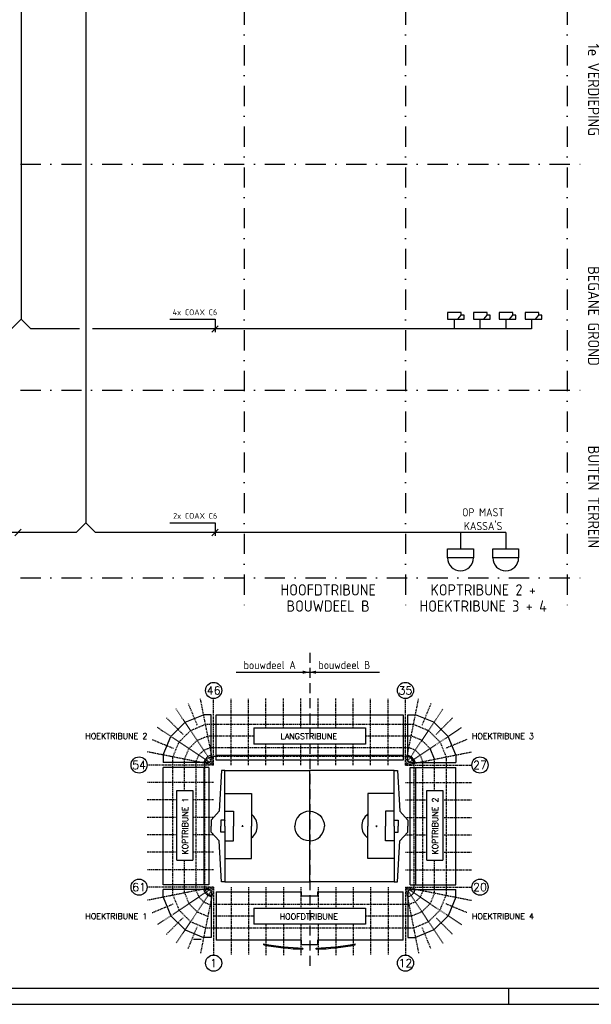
# Model space of a CAD drawing. Extents: x 0 to 841, y 0 to 594.
# Tile 2 of 6: x 478 to 656, y 0 to 305. Entities that reach past the tile are written whole.
import ezdxf
from ezdxf.enums import TextEntityAlignment as Align

# ---------------------------------------------------------------- set-up
doc = ezdxf.new("R2010")
doc.units = 0
doc.header["$LTSCALE"] = 25
doc.header["$MEASUREMENT"] = 0
for name, pattern in [('DASHDOT2', [0.5, 0.25, -0.125, 0, -0.125]), ('DASHED', [3, 1.8, -1.2]), ('HIDDEN2', [0.1875, 0.125, -0.0625])]:
    doc.linetypes.add(name, pattern=pattern)
doc.layers.get('0').update_dxf_attribs({"linetype": 'CONTINUOUS'})
doc.layers.add('E--L$2A-_KADER', color=7, linetype='CONTINUOUS')
doc.layers.add('E--L6112_CEN-LSP', color=3, linetype='CONTINUOUS')
doc.styles.add('ISO', font='isocp.shx')
doc.styles.add('VAR', font='ROMANS')

# ---------------------------------------------------------------- blocks, each defined once
blk = doc.blocks.new('B0130110')
at = {"layer": 'E--L6112_CEN-LSP'}
for points in [[(0, 0), (0, -2.12), (3.18, -2.12), (4.24, -0.88), (4.24, 0), (0, 0)], [(3.18, -2.12), (5.13, -2.12), (5.13, -0.88), (4.24, -0.88)]]:
    blk.add_lwpolyline(points, dxfattribs=at)
blk = doc.blocks.new('A1')
at = {"layer": 'E--L$2A-_KADER', "color": 4}
blk.add_line((25, 5), (836, 5), dxfattribs=at)
at = {"layer": 'E--L$2A-_KADER', "color": 2}
for p, q in [((630, 0), (630, 5)), ((0, 0), (841, 0))]:
    blk.add_line(p, q, dxfattribs=at)

msp = doc.modelspace()

# ---------------------------------------------------------------- linework, layer by layer
at = {"color": 1, "linetype": 'DASHDOT2'}
for p, q in [((548, 574), (548, 121)), ((598, 574), (598, 121)), ((648, 574), (648, 121)), ((63, 260), (655, 260)), ((63, 190), (655, 190)), ((63, 132), (655, 132))]:
    msp.add_line(p, q, dxfattribs=at)
at = {"linetype": 'HIDDEN2'}
msp.add_line((568.33, 108.79), (568.33, 11.55), dxfattribs=at)
msp.add_line((545.49, 102.76), (589.88, 102.76))
at = {"color": 7, "linetype": 'DASHED', "ltscale": 0.005}
for p, q in [((538.55, 74.05), (534.46, 94.63)), ((538.55, 74.05), (538.55, 94.63)), ((543.95, 74.05), (543.95, 94.63)), ((549.35, 74.05), (549.35, 94.63)), ((554.75, 85.55), (554.75, 94.63)), ((560.15, 85.55), (560.15, 94.63)), ((565.55, 85.55), (565.55, 94.63)), ((570.95, 85.55), (570.95, 94.63)), ((576.35, 85.55), (576.35, 94.63)), ((581.75, 85.55), (581.75, 94.63)), ((587.15, 74.05), (587.15, 94.63)), ((592.55, 74.05), (592.55, 94.63)), ((597.95, 74.05), (597.95, 94.63)), ((597.95, 74.05), (602.04, 94.63)), ((538.55, 74.05), (526.89, 91.5)), ((530.67, 93.06), (533.42, 86.43)), ((597.95, 74.05), (609.61, 91.5)), ((605.83, 93.06), (603.08, 86.43)), ((524, 88.6), (529.08, 83.52)), ((612.5, 88.6), (607.42, 83.52)), ((538.55, 74.05), (521.1, 85.71)), ((531.41, 84.73), (536.04, 86.65)), ((536.04, 86.65), (600.46, 86.65)), ((597.95, 74.05), (615.4, 85.71)), ((600.46, 86.65), (605.09, 84.73)), ((527.87, 81.19), (531.41, 84.73)), ((533.45, 81.68), (536.76, 83.05)), ((536.76, 83.05), (551.03, 83.05)), ((585.53, 83.05), (599.74, 83.05)), ((603.05, 81.68), (599.74, 83.05)), ((605.09, 84.73), (608.63, 81.19)), ((519.54, 81.93), (526.17, 79.18)), ((525.95, 76.56), (527.87, 81.19)), ((533.45, 81.68), (530.92, 79.15)), ((535.49, 78.63), (537.48, 79.45)), ((537.48, 79.45), (599.02, 79.45)), ((554.75, 74.05), (554.75, 80.55)), ((560.15, 74.05), (560.15, 80.55)), ((565.55, 74.05), (565.55, 80.55)), ((570.95, 74.05), (570.95, 80.55)), ((576.35, 74.05), (576.35, 80.55)), ((581.75, 74.05), (581.75, 80.55)), ((601.01, 78.63), (599.02, 79.45)), ((603.05, 81.68), (605.58, 79.15)), ((608.63, 81.19), (610.55, 76.56)), ((616.96, 81.93), (610.33, 79.18)), ((538.55, 74.05), (517.97, 78.14)), ((525.95, 33.74), (525.95, 76.56)), ((529.55, 75.84), (530.92, 79.15)), ((533.15, 75.12), (533.97, 77.11)), ((535.49, 78.63), (533.97, 77.11)), ((536.26, 75.58), (537.02, 76.34)), ((538.01, 76.75), (598.49, 76.75)), ((597.95, 74.05), (618.53, 78.14)), ((600.24, 75.58), (599.48, 76.34)), ((601.01, 78.63), (602.53, 77.11)), ((603.35, 75.12), (602.53, 77.11)), ((610.55, 76.56), (610.55, 33.74)), ((538.55, 74.05), (517.97, 74.05)), ((529.55, 66.15), (529.55, 75.84)), ((533.15, 35.18), (533.15, 75.12)), ((535.85, 74.59), (536.26, 75.58)), ((535.85, 35.71), (535.85, 74.59)), ((597.95, 74.05), (618.53, 74.05)), ((600.65, 74.59), (600.24, 75.58)), ((600.65, 35.71), (600.65, 74.59)), ((603.35, 35.18), (603.35, 75.12)), ((606.95, 66.15), (606.95, 75.84)), ((538.55, 68.65), (517.97, 68.65)), ((597.95, 68.65), (618.53, 68.65)), ((527.13, 63.25), (517.97, 63.25)), ((538.55, 63.25), (532.13, 63.25)), ((597.95, 63.25), (604.53, 63.25)), ((609.53, 63.25), (618.53, 63.25)), ((527.13, 57.85), (517.97, 57.85)), ((538.55, 57.85), (532.13, 57.85)), ((597.95, 57.85), (604.53, 57.85)), ((609.53, 57.85), (618.53, 57.85)), ((527.13, 52.45), (517.97, 52.45)), ((538.55, 52.45), (532.13, 52.45)), ((597.95, 52.45), (604.53, 52.45)), ((609.53, 52.45), (618.53, 52.45)), ((527.13, 47.05), (517.97, 47.05)), ((538.55, 47.05), (532.13, 47.05)), ((597.95, 47.05), (604.53, 47.05)), ((609.53, 47.05), (618.53, 47.05)), ((529.55, 34.46), (529.55, 44.65)), ((606.95, 34.46), (606.95, 44.65)), ((538.55, 41.65), (517.97, 41.65)), ((597.95, 41.65), (618.53, 41.65)), ((538.55, 36.25), (517.97, 36.25)), ((538.55, 36.25), (517.97, 32.16)), ((538.55, 36.25), (521.1, 24.59)), ((525.95, 33.74), (527.87, 29.11)), ((538.55, 36.25), (526.89, 18.8)), ((529.55, 34.46), (530.92, 31.15)), ((533.15, 35.18), (533.97, 33.19)), ((538.55, 36.25), (534.46, 15.67)), ((535.85, 35.71), (536.26, 34.72)), ((536.26, 34.72), (537.02, 33.96)), ((537.02, 33.96), (538.01, 33.55)), ((538.55, 36.25), (538.55, 15.25)), ((543.95, 36.25), (543.95, 15.25)), ((549.35, 36.25), (549.35, 15.25)), ((554.75, 36.25), (554.75, 29.75)), ((560.15, 36.25), (560.15, 29.75)), ((565.55, 36.25), (565.55, 29.75)), ((570.95, 36.25), (570.95, 29.75)), ((576.35, 36.25), (576.35, 29.75)), ((581.75, 36.25), (581.75, 29.75)), ((587.15, 36.25), (587.15, 15.25)), ((592.55, 36.25), (592.55, 15.25)), ((597.95, 36.25), (597.95, 15.25)), ((597.95, 36.25), (602.04, 15.67)), ((597.95, 36.25), (609.61, 18.8)), ((597.95, 36.25), (615.4, 24.59)), ((597.95, 36.25), (618.53, 32.16)), ((597.95, 36.25), (618.53, 36.25)), ((603.35, 35.18), (602.53, 33.19)), ((606.95, 34.46), (605.58, 31.15)), ((608.63, 29.11), (610.55, 33.74)), ((519.54, 28.37), (526.17, 31.12)), ((530.92, 31.15), (533.45, 28.62)), ((533.97, 33.19), (535.49, 31.67)), ((535.49, 31.67), (537.48, 30.85)), ((599.02, 30.85), (538.55, 30.85)), ((601.01, 31.67), (599.02, 30.85)), ((602.53, 33.19), (601.01, 31.67)), ((605.58, 31.15), (603.05, 28.62)), ((616.96, 28.37), (610.33, 31.12)), ((527.87, 29.11), (531.41, 25.57)), ((533.45, 28.62), (536.76, 27.25)), ((603.05, 28.62), (599.74, 27.25)), ((605.09, 25.57), (608.63, 29.11)), ((524, 21.7), (529.08, 26.78)), ((531.41, 25.57), (536.04, 23.65)), ((551.03, 27.25), (538.55, 27.25)), ((554.75, 24.75), (554.75, 15.25)), ((560.15, 24.75), (560.15, 15.25)), ((565.55, 24.75), (565.55, 15.25)), ((570.95, 24.75), (570.95, 15.25)), ((576.35, 24.75), (576.35, 15.25)), ((581.75, 24.75), (581.75, 15.25)), ((599.74, 27.25), (585.53, 27.25)), ((600.46, 23.65), (605.09, 25.57)), ((612.5, 21.7), (607.42, 26.78)), ((530.67, 17.24), (533.42, 23.87)), ((536.04, 23.65), (600.46, 23.65)), ((605.83, 17.24), (603.08, 23.87))]:
    msp.add_line(p, q, dxfattribs=at)
at = {"color": 7}
for p, q in [((529.73, 87.26), (535.45, 89.63)), ((537.8, 89.63), (535.45, 89.63)), ((537.8, 75.36), (537.8, 89.63)), ((539.3, 89.63), (597.2, 89.63)), ((539.3, 75.55), (539.3, 89.63)), ((597.2, 89.63), (597.2, 75.55)), ((598.7, 89.63), (601.05, 89.63)), ((598.7, 75.36), (598.7, 89.63)), ((606.77, 87.26), (601.05, 89.63)), ((525.34, 82.87), (529.73, 87.26)), ((551.03, 85.55), (585.53, 85.55)), ((551.03, 85.55), (551.03, 80.55)), ((585.53, 85.55), (585.53, 80.55)), ((611.16, 82.87), (606.77, 87.26)), ((522.97, 77.15), (525.34, 82.87)), ((613.53, 77.15), (611.16, 82.87)), ((585.53, 80.55), (551.03, 80.55)), ((522.97, 77.15), (522.97, 74.8)), ((536.81, 76.66), (535.94, 75.79)), ((537.8, 77.07), (536.81, 76.66)), ((539.3, 77.13), (597.2, 77.13)), ((598.49, 76.75), (597.95, 76.75)), ((598.7, 77.07), (599.69, 76.66)), ((599.69, 76.66), (600.56, 75.79)), ((613.53, 77.15), (613.53, 74.8)), ((537.24, 74.8), (522.97, 74.8)), ((522.97, 37), (522.97, 73.3)), ((537.05, 73.3), (522.97, 73.3)), ((535.47, 73.3), (535.47, 37)), ((535.94, 75.79), (535.53, 74.8)), ((537.05, 73.3), (537.05, 37)), ((537.24, 74.8), (537.28, 74.9)), ((537.28, 74.9), (537.7, 75.32)), ((537.7, 75.32), (537.8, 75.36)), ((597.2, 75.55), (539.3, 75.55)), ((598.8, 75.32), (598.7, 75.36)), ((599.22, 74.9), (598.8, 75.32)), ((599.26, 74.8), (599.22, 74.9)), ((599.26, 74.8), (613.53, 74.8)), ((599.45, 37), (599.45, 73.3)), ((599.45, 73.3), (613.53, 73.3)), ((600.56, 75.79), (600.97, 74.8)), ((600.65, 74.05), (600.65, 74.59)), ((601.03, 73.3), (601.03, 37)), ((613.53, 37), (613.53, 73.3)), ((541, 72.4), (540.25, 59.73)), ((542, 72.4), (541, 72.4)), ((542, 55.15), (542, 72.4)), ((542, 72.4), (568.25, 72.4)), ((594.5, 72.4), (568.25, 72.4)), ((568.25, 72.4), (568.25, 37.9)), ((594.5, 55.15), (594.5, 72.4)), ((594.5, 72.4), (595.5, 72.4)), ((595.5, 72.4), (596.25, 59.73)), ((527.13, 66.15), (532.13, 66.15)), ((527.13, 44.65), (527.13, 66.15)), ((532.13, 66.15), (532.13, 44.65)), ((542, 65.23), (550.25, 65.23)), ((550.25, 65.23), (550.25, 55.15)), ((586.25, 65.23), (586.25, 55.15)), ((594.5, 65.23), (586.25, 65.23)), ((604.53, 44.65), (604.53, 66.15)), ((604.53, 66.15), (609.53, 66.15)), ((609.53, 66.15), (609.53, 44.65)), ((540.25, 59.73), (537.78, 56.98)), ((542, 56.98), (542, 59.73)), ((542, 59.73), (544.75, 59.73)), ((544.75, 59.73), (544.75, 55.15)), ((591.75, 59.73), (591.75, 55.15)), ((594.5, 59.73), (591.75, 59.73)), ((594.5, 56.98), (594.5, 59.73)), ((596.25, 59.73), (598.72, 56.98)), ((537.78, 56.98), (537.78, 55.15)), ((537.78, 53.32), (537.78, 55.15)), ((542, 56.98), (540.78, 56.98)), ((540.78, 56.98), (540.78, 55.15)), ((540.78, 53.32), (540.78, 55.15)), ((542, 55.15), (542, 37.9)), ((544.75, 50.57), (544.75, 55.15)), ((550.25, 45.07), (550.25, 55.15)), ((586.25, 45.07), (586.25, 55.15)), ((591.75, 50.57), (591.75, 55.15)), ((594.5, 56.98), (595.72, 56.98)), ((594.5, 55.15), (594.5, 37.9)), ((595.72, 56.98), (595.72, 55.15)), ((595.72, 53.32), (595.72, 55.15)), ((598.72, 56.98), (598.72, 55.15)), ((598.72, 53.32), (598.72, 55.15)), ((540.25, 50.57), (537.78, 53.32)), ((542, 53.32), (540.78, 53.32)), ((594.5, 53.32), (594.5, 50.57)), ((594.5, 53.32), (595.72, 53.32)), ((596.25, 50.57), (598.72, 53.32)), ((541, 37.9), (540.25, 50.57)), ((542, 50.57), (544.75, 50.57)), ((594.5, 50.57), (591.75, 50.57)), ((595.5, 37.9), (596.25, 50.57)), ((527.13, 44.65), (532.13, 44.65)), ((542, 45.07), (550.25, 45.07)), ((594.5, 45.07), (586.25, 45.07)), ((604.53, 44.65), (609.53, 44.65)), ((537.05, 37), (522.97, 37)), ((542, 37.9), (541, 37.9)), ((542, 37.9), (568.25, 37.9)), ((594.5, 37.9), (568.25, 37.9)), ((594.5, 37.9), (595.5, 37.9)), ((599.45, 37), (613.53, 37)), ((522.97, 33.15), (522.97, 35.5)), ((537.24, 35.5), (522.97, 35.5)), ((535.94, 34.51), (535.53, 35.5)), ((536.81, 33.64), (535.94, 34.51)), ((537.8, 33.23), (536.81, 33.64)), ((537.24, 35.5), (537.28, 35.4)), ((537.28, 35.4), (537.7, 34.98)), ((537.7, 34.98), (537.8, 34.94)), ((537.8, 34.94), (537.8, 20.67)), ((539.3, 34.85), (565.8, 34.85)), ((539.3, 34.85), (539.3, 19.8)), ((565.8, 33.45), (565.8, 34.85)), ((570.7, 34.85), (597.2, 34.85)), ((570.7, 34.85), (570.7, 33.45)), ((597.2, 19.8), (597.2, 34.85)), ((598.8, 34.98), (598.7, 34.94)), ((598.7, 34.94), (598.7, 20.67)), ((598.7, 33.23), (599.69, 33.64)), ((599.22, 35.4), (598.8, 34.98)), ((599.26, 35.5), (599.22, 35.4)), ((599.26, 35.5), (613.53, 35.5)), ((599.69, 33.64), (600.56, 34.51)), ((600.56, 34.51), (600.97, 35.5)), ((613.53, 33.15), (613.53, 35.5)), ((522.97, 33.15), (525.34, 27.43)), ((570.7, 33.45), (565.8, 33.45)), ((613.53, 33.15), (611.16, 27.43)), ((525.34, 27.43), (529.73, 23.04)), ((551.03, 29.75), (585.53, 29.75)), ((551.03, 29.75), (551.03, 24.75)), ((585.53, 29.75), (585.53, 24.75)), ((611.16, 27.43), (606.77, 23.04)), ((585.53, 24.75), (551.03, 24.75)), ((529.73, 23.04), (535.45, 20.67)), ((606.77, 23.04), (601.05, 20.67)), ((537.8, 20.67), (535.45, 20.67)), ((565.8, 19.8), (539.3, 19.8)), ((554.07, 18.39), (554.14, 18.71)), ((565.8, 18.45), (565.8, 19.8)), ((570.7, 18.45), (565.8, 18.45)), ((597.2, 19.8), (570.7, 19.8)), ((570.7, 19.8), (570.7, 18.45)), ((582.43, 18.39), (582.36, 18.71)), ((598.7, 20.67), (601.05, 20.67)), ((566.22, 17.06), (566.23, 17.39)), ((570.28, 17.06), (570.27, 17.39))]:
    msp.add_line(p, q, dxfattribs=at)
at = {"color": 7, "linetype": 'DASHED', "ltscale": 0.01}
for p, q in [((537.02, 76.34), (538.01, 76.75)), ((599.48, 76.34), (598.49, 76.75))]:
    msp.add_line(p, q, dxfattribs=at)
at = {"color": 7, "ltscale": 0.005}
for p, q in [((599.48, 76.34), (598.49, 76.75)), ((600.24, 75.58), (599.48, 76.34)), ((606.95, 75.84), (605.58, 79.15)), ((600.65, 74.59), (600.24, 75.58)), ((534.74, 20.05), (532.35, 20.05))]:
    msp.add_line(p, q, dxfattribs=at)
for points in [[(568.2, 102.76, 0, 1, 0), (566.13, 102.76, 1, 1, 0)], [(568.2, 102.76, 0, 1, 0), (570.27, 102.76, 1, 1, 0)]]:
    msp.add_lwpolyline(points, format="xyseb")
at = {"color": 7}
for centre in [(538.55, 97.13), (597.95, 97.13), (515.47, 74.05), (621.03, 74.05), (515.47, 36.25), (621.03, 36.25), (538.55, 12.75), (597.95, 12.75)]:
    msp.add_circle(centre, 2.5, dxfattribs=at)
for centre, radius, start, end in [((547.5, 55.15), 4.58, 0, 53.0518), ((589, 55.15), 4.58, 126.9482, 180), ((547.5, 55.15), 4.58, 306.9482, 0), ((589, 55.15), 4.58, 180, 233.0518), ((568.25, 91.67), 74.63, 259.0511, 268.4258), ((568.25, 91.67), 74.31, 259.0534, 268.419), ((568.25, 91.67), 74.31, 271.581, 280.9466), ((568.25, 91.67), 74.63, 271.5742, 280.9489)]:
    msp.add_arc(centre, radius, start, end, dxfattribs=at)
for centre, major_axis, start_param, end_param in [((568.25, 55.15), (3.24, -3.24), 2.356194, 3.926991), ((547.5, 55.15), (-0.0884, 0.0884), -2.356194, 0.785398), ((568.25, 55.15), (-3.24, 3.24), 2.356194, 3.926991), ((589, 55.15), (-0.0884, 0.0884), 0.785398, 3.926991)]:
    msp.add_ellipse(centre, major_axis=major_axis, ratio=1, start_param=start_param, end_param=end_param, dxfattribs=at)
at = {"color": 7, "extrusion": (0, 0, -1)}
for centre, major_axis, start_param, end_param in [((568.25, 55.15), (-3.24, -3.24), 2.356194, 3.926991), ((547.5, 55.15), (0.0884, 0.0884), 0.785398, 3.926991), ((568.25, 55.15), (3.24, 3.24), 2.356194, 3.926991), ((589, 55.15), (0.0884, 0.0884), -2.356194, 0.785398)]:
    msp.add_ellipse(centre, major_axis=major_axis, ratio=1, start_param=start_param, end_param=end_param, dxfattribs=at)
at = {"color": 7}
msp.add_ellipse((542, 56.98), major_axis=(-0.0354, -0.0354), ratio=1, dxfattribs=at)
at = {"layer": 'E--L6112_CEN-LSP', "color": 5}
for p, q in [((479, 440), (479, 212)), ((499, 440), (499, 149)), ((479, 212), (476, 209)), ((479, 212), (482, 209)), ((497, 209), (482, 209)), ((637, 209), (501, 209)), ((499, 149), (496, 146)), ((499, 149), (502, 146)), ((496, 146), (227, 146)), ((629, 146), (502, 146))]:
    msp.add_line(p, q, dxfattribs=at)
at = {"layer": 'E--L6112_CEN-LSP', "color": 1}
for p, q in [((525, 212), (539, 212)), ((539, 212), (539, 208)), ((538, 208), (540, 210)), ((477, 145), (479, 147)), ((525, 149), (539, 149)), ((538, 145), (540, 147)), ((539, 149), (539, 145))]:
    msp.add_line(p, q, dxfattribs=at)
at = {"layer": 'E--L6112_CEN-LSP', "color": 3}
for p, q in [((613, 212), (613, 209)), ((621, 212), (621, 209)), ((629, 212), (629, 209)), ((637, 212), (637, 209)), ((615, 146), (615, 141)), ((629, 146), (629, 141)), ((629, 143), (629, 141))]:
    msp.add_line(p, q, dxfattribs=at)
for points in [[(619, 141), (619, 138.14), (611, 138.14), (611, 141)], [(633, 141), (633, 138.14), (625, 138.14), (625, 141)]]:
    msp.add_lwpolyline(points, close=True, dxfattribs=at)
for centre in [(615, 138.14), (629, 138.14)]:
    msp.add_arc(centre, 4, 180, 0, dxfattribs=at)

# ---------------------------------------------------------------- block references
msp.add_blockref('A1', (0, 0))
for p in [(611, 214.12), (619, 214.12), (627, 214.12), (635, 214.12)]:
    msp.add_blockref('B0130110', p, dxfattribs=at)

# ---------------------------------------------------------------- texts
at = {"color": 4, "style": 'ISO'}
for s, p in [('1e VERDIEPING', (656.25, 283)), ('BEGANE GROND', (656.25, 213)), ('BUITEN TERREIN', (656.25, 157))]:
    msp.add_text(s, height=3.5, rotation=270, dxfattribs=at).set_placement(p, align=Align.MIDDLE)
at = {"color": 2, "style": 'ISO'}
for s, p in [('4x COAX C6', (525.87, 213.25)), ('2x COAX C6', (526, 150.25))]:
    msp.add_text(s, height=1.8, dxfattribs=at).set_placement(p)
at = {"color": 3, "style": 'ISO'}
for s, p in [('OP MAST', (622, 152.25)), ("KASSA'S", (622, 148.25))]:
    msp.add_text(s, height=2.5, dxfattribs=at).set_placement(p, align=Align.MIDDLE)
at = {"color": 4, "style": 'ISO'}
for s, p in [('HOOFDTRIBUNE', (574, 128.25)), ('KOPTRIBUNE 2 +', (622, 128.25)), ('BOUWDEEL B', (574, 123.25)), ('HOEKTRIBUNE 3 + 4', (622, 123.25))]:
    msp.add_text(s, height=3.5, dxfattribs=at).set_placement(p, align=Align.MIDDLE)
at = {"style": 'ISO'}
msp.add_text('bouwdeel A', height=2.5, dxfattribs=at).set_placement((564, 103.73), align=Align.RIGHT)
msp.add_text('bouwdeel B', height=2.5, dxfattribs=at).set_placement((571, 103.75))
at = {"color": 7, "style": 'VAR'}
for s, p in [('46', (538.55, 97.13)), ('54', (515.47, 74.05)), ('61', (515.47, 36.25)), ('1', (538.55, 12.75)), ('12', (597.95, 12.75))]:
    msp.add_text(s, height=2.5, dxfattribs=at).set_placement(p, align=Align.MIDDLE)
for s, p in [('35', (597.95, 97.13)), ('27', (621.03, 74.05)), ('20', (621.03, 36.25))]:
    msp.add_text(s, height=2.5, rotation=360, dxfattribs=at).set_placement(p, align=Align.MIDDLE)
for s, p in [('HOEKTRIBUNE 2', (518.03, 82.1)), ('HOEKTRIBUNE 1', (518.03, 26.35))]:
    msp.add_text(s, height=1.8, rotation=360, dxfattribs=at).set_placement(p, align=Align.RIGHT)
for s, rotation, p in [('LANGSTRIBUNE', 360, (568.03, 82.05)), ('KOPTRIBUNE 1', 90, (530.63, 55.15)), ('KOPTRIBUNE 2', 90, (608.03, 55.15)), ('HOOFDTRIBUNE', 360, (568.03, 26.25))]:
    msp.add_text(s, height=1.8, rotation=rotation, dxfattribs=at).set_placement(p, align=Align.CENTER)
for s, p in [('HOEKTRIBUNE 3', (618.53, 82.1)), ('HOEKTRIBUNE 4', (618.53, 26.35))]:
    msp.add_text(s, height=1.8, rotation=360, dxfattribs=at).set_placement(p)

doc.saveas('drawing.dxf')
